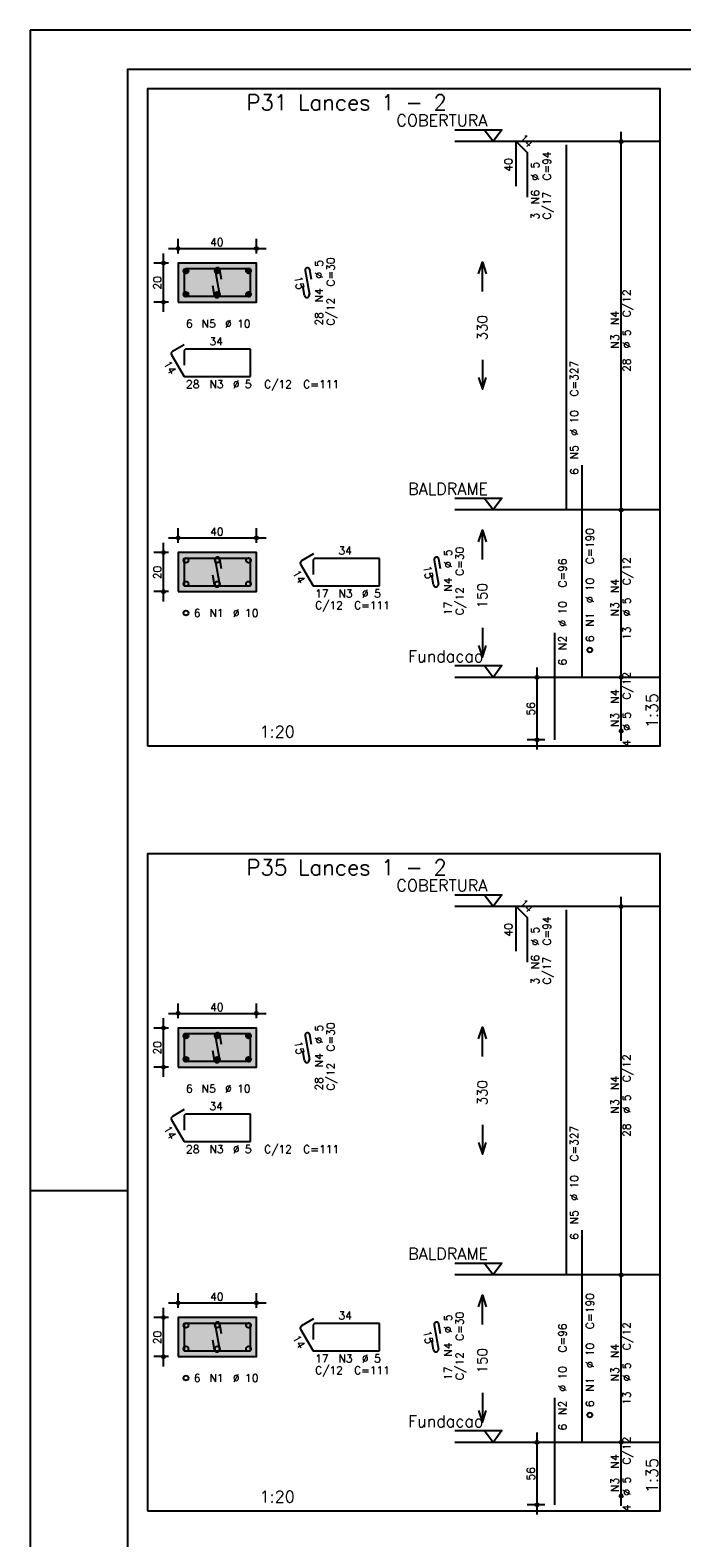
# Model space of a CAD drawing. Extents: x 0 to 84.1, y 0 to 59.4.
# Tile 2 of 8: x 0 to 16.7, y 20.8 to 59.4. Entities that reach past the tile are written whole.
import ezdxf

# ---------------------------------------------------------------- set-up
doc = ezdxf.new("R2010")
doc.units = 0
doc.header["$MEASUREMENT"] = 0
doc.linetypes.add('ESTILO_TQS_0002', pattern=[0.4, 0.1, -0.3])
for name, color, linetype in [('1', 1, 'CONTINUOUS'), ('2', 2, 'CONTINUOUS'), ('3', 3, 'CONTINUOUS'), ('4', 4, 'CONTINUOUS'), ('6', 6, 'CONTINUOUS'), ('7', 7, 'CONTINUOUS'), ('9', 9, 'CONTINUOUS')]:
    doc.layers.add(name, color=color, linetype=linetype)
doc.styles.get("Standard").update_dxf_attribs({"font": 'ROMANS.SHX'})

msp = doc.modelspace()

# ---------------------------------------------------------------- linework, layer by layer
at = {"layer": '1', "linetype": 'Continuous'}
for points in [[(3, 41.0855), (16.115, 41.0855), (16.115, 57.899786), (3, 57.899786), (3, 41.0855)], [(10.865, 56.849786), (12.065, 56.849786), (11.84, 56.549786), (11.615, 56.849786)], [(16.115, 56.549786), (10.865, 56.549786)], [(10.865, 47.421214), (12.065, 47.421214), (11.84, 47.121214), (11.615, 47.421214)], [(16.115, 47.121214), (10.865, 47.121214)], [(10.865, 43.1355), (12.065, 43.1355), (11.84, 42.8355), (11.615, 43.1355)], [(16.115, 42.8355), (10.865, 42.8355)], [(3, 21.507), (16.115, 21.507), (16.115, 38.321286), (3, 38.321286), (3, 21.507)], [(10.865, 37.271286), (12.065, 37.271286), (11.84, 36.971286), (11.615, 37.271286)], [(16.115, 36.971286), (10.865, 36.971286)], [(10.865, 27.842714), (12.065, 27.842714), (11.84, 27.542714), (11.615, 27.842714)], [(16.115, 27.542714), (10.865, 27.542714)], [(10.865, 23.557), (12.065, 23.557), (11.84, 23.257), (11.615, 23.557)], [(16.115, 23.257), (10.865, 23.257)]]:
    msp.add_lwpolyline(points, dxfattribs=at)
at = {"layer": '1', "linetype": 'ESTILO_TQS_0002'}
for points in [[(3.785, 52.438), (5.785, 52.438), (5.785, 53.438), (3.785, 53.438), (3.785, 52.438)], [(3.785, 45.030857), (5.785, 45.030857), (5.785, 46.030857), (3.785, 46.030857), (3.785, 45.030857)], [(3.785, 32.8595), (5.785, 32.8595), (5.785, 33.8595), (3.785, 33.8595), (3.785, 32.8595)], [(3.785, 25.452357), (5.785, 25.452357), (5.785, 26.452357), (3.785, 26.452357), (3.785, 25.452357)]]:
    msp.add_lwpolyline(points, dxfattribs=at)
at = {"layer": '2', "linetype": 'Continuous'}
for p, q in [((84.100006, 59.400002), (0, 59.400002)), ((0, 59.400002), (0, 0)), ((15.115, 46.871214), (15.115, 56.799786)), ((15.115, 56.549786), (15.115, 56.549786)), ((3.785, 53.688), (3.785, 54.063)), ((5.785, 53.688), (5.785, 54.063)), ((3.41, 52.188), (3.41, 53.688)), ((3.535, 53.813), (6.035, 53.813)), ((3.535, 53.438), (3.16, 53.438)), ((3.785, 53.438), (3.785, 53.438)), ((3.785, 53.438), (3.785, 53.438)), ((5.785, 53.438), (5.785, 53.438)), ((3.535, 52.438), (3.16, 52.438)), ((3.785, 52.438), (3.785, 52.438)), ((15.115, 42.5855), (15.115, 47.371214)), ((15.115, 47.121214), (15.115, 47.121214)), ((15.115, 47.121214), (15.115, 47.121214)), ((3.535, 46.405857), (6.035, 46.405857)), ((3.785, 46.280857), (3.785, 46.655857)), ((5.785, 46.280857), (5.785, 46.655857)), ((3.535, 46.030857), (3.16, 46.030857)), ((3.41, 44.780857), (3.41, 46.280857)), ((3.785, 46.030857), (3.785, 46.030857)), ((3.785, 46.030857), (3.785, 46.030857)), ((5.785, 46.030857), (5.785, 46.030857)), ((3.535, 45.030857), (3.16, 45.030857)), ((3.785, 45.030857), (3.785, 45.030857)), ((13.165, 42.8355), (12.715, 42.8355)), ((12.965, 40.9855), (12.965, 43.0855)), ((13.415, 42.8355), (13.415, 42.8355)), ((15.115, 41.214071), (15.115, 43.0855)), ((15.115, 42.8355), (15.115, 42.8355)), ((15.115, 42.8355), (15.115, 42.8355)), ((15.115, 41.464071), (15.115, 41.464071)), ((13.165, 41.2355), (12.715, 41.2355)), ((13.415, 41.2355), (13.415, 41.2355)), ((15.115, 27.292714), (15.115, 37.221286)), ((15.115, 36.971286), (15.115, 36.971286)), ((3.785, 34.1095), (3.785, 34.4845)), ((5.785, 34.1095), (5.785, 34.4845)), ((3.41, 32.6095), (3.41, 34.1095)), ((3.535, 34.2345), (6.035, 34.2345)), ((3.535, 33.8595), (3.16, 33.8595)), ((3.785, 33.8595), (3.785, 33.8595)), ((3.785, 33.8595), (3.785, 33.8595)), ((5.785, 33.8595), (5.785, 33.8595)), ((3.535, 32.8595), (3.16, 32.8595)), ((3.785, 32.8595), (3.785, 32.8595)), ((0, 29.700001), (0.5, 29.700001)), ((0.5, 29.700001), (1.5, 29.700001)), ((1.5, 29.700001), (2.5, 29.700001)), ((15.115, 23.007), (15.115, 27.792714)), ((15.115, 27.542714), (15.115, 27.542714)), ((15.115, 27.542714), (15.115, 27.542714)), ((3.785, 26.702357), (3.785, 27.077357)), ((5.785, 26.702357), (5.785, 27.077357)), ((3.41, 25.202357), (3.41, 26.702357)), ((3.535, 26.827357), (6.035, 26.827357)), ((3.535, 26.452357), (3.16, 26.452357)), ((3.785, 26.452357), (3.785, 26.452357)), ((3.785, 26.452357), (3.785, 26.452357)), ((5.785, 26.452357), (5.785, 26.452357)), ((3.535, 25.452357), (3.16, 25.452357)), ((3.785, 25.452357), (3.785, 25.452357)), ((13.165, 23.257), (12.715, 23.257)), ((12.965, 21.407), (12.965, 23.507)), ((13.415, 23.257), (13.415, 23.257)), ((15.115, 21.635571), (15.115, 23.507)), ((15.115, 23.257), (15.115, 23.257)), ((15.115, 23.257), (15.115, 23.257)), ((13.165, 21.657), (12.715, 21.657)), ((13.415, 21.657), (13.415, 21.657)), ((15.115, 21.885571), (15.115, 21.885571))]:
    msp.add_line(p, q, dxfattribs=at)
for points in [[(83.100006, 1), (2.5, 1), (2.5, 58.400002), (83.100006, 58.400002), (83.100006, 1)], [(3.785, 52.438), (5.785, 52.438), (5.785, 53.438), (3.785, 53.438), (3.785, 52.438)], [(11.465, 53.1605), (11.565, 53.4605), (11.665, 53.1605)], [(11.565, 52.7105), (11.565, 53.4605)], [(11.565, 50.9605), (11.565, 50.2105)], [(11.465, 50.5105), (11.565, 50.2105), (11.665, 50.5105)], [(11.465, 46.303357), (11.565, 46.603357), (11.665, 46.303357)], [(11.565, 45.853357), (11.565, 46.603357)], [(3.785, 45.030857), (5.785, 45.030857), (5.785, 46.030857), (3.785, 46.030857), (3.785, 45.030857)], [(11.565, 44.103357), (11.565, 43.353357)], [(11.465, 43.653357), (11.565, 43.353357), (11.665, 43.653357)], [(3.785, 32.8595), (5.785, 32.8595), (5.785, 33.8595), (3.785, 33.8595), (3.785, 32.8595)], [(11.465, 33.582), (11.565, 33.882), (11.665, 33.582)], [(11.565, 33.132), (11.565, 33.882)], [(11.565, 31.382), (11.565, 30.632)], [(11.465, 30.932), (11.565, 30.632), (11.665, 30.932)], [(11.465, 26.724857), (11.565, 27.024857), (11.665, 26.724857)], [(11.565, 26.274857), (11.565, 27.024857)], [(3.785, 25.452357), (5.785, 25.452357), (5.785, 26.452357), (3.785, 26.452357), (3.785, 25.452357)], [(11.565, 24.524857), (11.565, 23.774857)], [(11.465, 24.074857), (11.565, 23.774857), (11.665, 24.074857)]]:
    msp.add_lwpolyline(points, dxfattribs=at)
for centre, radius in [((15.115, 56.549786), 0.041625), ((15.115, 56.549786), 0.02075), ((3.785, 53.813), 0.04), ((3.785, 53.813), 0.02), ((5.785, 53.813), 0.04), ((5.785, 53.813), 0.02), ((3.41, 53.438), 0.04), ((3.41, 53.438), 0.02), ((3.41, 52.438), 0.04), ((3.41, 52.438), 0.02), ((15.115, 47.121214), 0.041625), ((15.115, 47.121214), 0.041625), ((15.115, 47.121214), 0.02075), ((15.115, 47.121214), 0.02075), ((3.785, 46.405857), 0.04), ((3.785, 46.405857), 0.02), ((5.785, 46.405857), 0.04), ((5.785, 46.405857), 0.02), ((3.41, 46.030857), 0.04), ((3.41, 46.030857), 0.02), ((3.41, 45.030857), 0.04), ((3.41, 45.030857), 0.02), ((12.965, 42.8355), 0.04), ((12.965, 42.8355), 0.02), ((15.115, 42.8355), 0.041625), ((15.115, 42.8355), 0.041625), ((15.115, 42.8355), 0.02075), ((15.115, 42.8355), 0.02075), ((15.115, 41.464071), 0.041625), ((15.115, 41.464071), 0.02075), ((12.965, 41.2355), 0.04), ((12.965, 41.2355), 0.02), ((15.115, 36.971286), 0.041625), ((15.115, 36.971286), 0.02075), ((3.785, 34.2345), 0.04), ((3.785, 34.2345), 0.02), ((5.785, 34.2345), 0.04), ((5.785, 34.2345), 0.02), ((3.41, 33.8595), 0.04), ((3.41, 33.8595), 0.02), ((3.41, 32.8595), 0.04), ((3.41, 32.8595), 0.02), ((15.115, 27.542714), 0.041625), ((15.115, 27.542714), 0.041625), ((15.115, 27.542714), 0.02075), ((15.115, 27.542714), 0.02075), ((3.785, 26.827357), 0.04), ((3.785, 26.827357), 0.02), ((5.785, 26.827357), 0.04), ((5.785, 26.827357), 0.02), ((3.41, 26.452357), 0.04), ((3.41, 26.452357), 0.02), ((3.41, 25.452357), 0.04), ((3.41, 25.452357), 0.02), ((12.965, 23.257), 0.04), ((12.965, 23.257), 0.02), ((15.115, 23.257), 0.041625), ((15.115, 23.257), 0.041625), ((15.115, 23.257), 0.02075), ((15.115, 23.257), 0.02075), ((12.965, 21.657), 0.04), ((12.965, 21.657), 0.02), ((15.115, 21.885571), 0.041625), ((15.115, 21.885571), 0.02075)]:
    msp.add_circle(centre, radius, dxfattribs=at)
at = {"layer": '3', "linetype": 'Continuous'}
for p, q in [((3.923156, 53.229189), (3.99381, 53.299843)), ((3.923165, 53.246875), (3.976181, 53.299892)), ((3.926831, 53.215187), (4.007838, 53.296193)), ((3.932882, 53.203559), (4.019471, 53.290149)), ((3.940828, 53.193828), (4.029208, 53.282208)), ((3.950562, 53.185884), (4.037159, 53.272482)), ((3.962198, 53.179843), (4.043158, 53.260803)), ((4.723156, 53.229189), (4.79381, 53.299843)), ((4.723165, 53.246875), (4.776181, 53.299892)), ((4.726831, 53.215187), (4.807838, 53.296193)), ((4.732882, 53.203559), (4.819471, 53.290149)), ((4.740828, 53.193828), (4.829208, 53.282208)), ((4.750562, 53.185884), (4.837159, 53.272482)), ((4.762198, 53.179843), (4.843158, 53.260803)), ((5.523156, 53.229189), (5.59381, 53.299843)), ((5.523165, 53.246875), (5.576181, 53.299892)), ((5.526831, 53.215187), (5.607838, 53.296193)), ((5.532882, 53.203559), (5.619471, 53.290149)), ((5.540828, 53.193828), (5.629208, 53.282208)), ((5.550562, 53.185884), (5.637159, 53.272482)), ((5.562198, 53.179843), (5.643158, 53.260803)), ((3.976173, 53.17614), (4.046893, 53.24686)), ((3.993878, 53.176167), (4.046897, 53.229187)), ((4.776173, 53.17614), (4.846893, 53.24686)), ((4.793878, 53.176167), (4.846897, 53.229187)), ((5.576173, 53.17614), (5.646893, 53.24686)), ((5.593878, 53.176167), (5.646897, 53.229187)), ((3.923156, 52.629189), (3.99381, 52.699843)), ((3.923165, 52.646875), (3.976181, 52.699892)), ((3.926831, 52.615187), (4.007838, 52.696193)), ((3.932882, 52.603559), (4.019471, 52.690149)), ((3.940828, 52.593828), (4.029208, 52.682208)), ((3.950562, 52.585884), (4.037159, 52.672482)), ((3.962198, 52.579843), (4.043158, 52.660803)), ((3.976173, 52.57614), (4.046893, 52.64686)), ((3.993878, 52.576167), (4.046897, 52.629187)), ((4.723156, 52.629189), (4.79381, 52.699843)), ((4.723165, 52.646875), (4.776181, 52.699892)), ((4.726831, 52.615187), (4.807838, 52.696193)), ((4.732882, 52.603559), (4.819471, 52.690149)), ((4.740828, 52.593828), (4.829208, 52.682208)), ((4.750562, 52.585884), (4.837159, 52.672482)), ((4.762198, 52.579843), (4.843158, 52.660803)), ((4.776173, 52.57614), (4.846893, 52.64686)), ((4.793878, 52.576167), (4.846897, 52.629187)), ((5.523156, 52.629189), (5.59381, 52.699843)), ((5.523165, 52.646875), (5.576181, 52.699892)), ((5.526831, 52.615187), (5.607838, 52.696193)), ((5.532882, 52.603559), (5.619471, 52.690149)), ((5.540828, 52.593828), (5.629208, 52.682208)), ((5.550562, 52.585884), (5.637159, 52.672482)), ((5.562198, 52.579843), (5.643158, 52.660803)), ((5.576173, 52.57614), (5.646893, 52.64686)), ((5.593878, 52.576167), (5.646897, 52.629187)), ((3.923156, 33.650689), (3.99381, 33.721343)), ((3.923165, 33.668375), (3.976181, 33.721392)), ((3.926831, 33.636687), (4.007838, 33.717693)), ((3.932882, 33.625059), (4.019471, 33.711649)), ((3.940828, 33.615328), (4.029208, 33.703708)), ((3.950562, 33.607384), (4.037159, 33.693982)), ((3.962198, 33.601343), (4.043158, 33.682303)), ((3.976173, 33.59764), (4.046893, 33.66836)), ((3.993878, 33.597667), (4.046897, 33.650687)), ((4.723156, 33.650689), (4.79381, 33.721343)), ((4.723165, 33.668375), (4.776181, 33.721392)), ((4.726831, 33.636687), (4.807838, 33.717693)), ((4.732882, 33.625059), (4.819471, 33.711649)), ((4.740828, 33.615328), (4.829208, 33.703708)), ((4.750562, 33.607384), (4.837159, 33.693982)), ((4.762198, 33.601343), (4.843158, 33.682303)), ((4.776173, 33.59764), (4.846893, 33.66836)), ((4.793878, 33.597667), (4.846897, 33.650687)), ((5.523156, 33.650689), (5.59381, 33.721343)), ((5.523165, 33.668375), (5.576181, 33.721392)), ((5.526831, 33.636687), (5.607838, 33.717693)), ((5.532882, 33.625059), (5.619471, 33.711649)), ((5.540828, 33.615328), (5.629208, 33.703708)), ((5.550562, 33.607384), (5.637159, 33.693982)), ((5.562198, 33.601343), (5.643158, 33.682303)), ((5.576173, 33.59764), (5.646893, 33.66836)), ((5.593878, 33.597667), (5.646897, 33.650687)), ((3.923156, 33.050689), (3.99381, 33.121343)), ((3.923165, 33.068375), (3.976181, 33.121392)), ((3.926831, 33.036687), (4.007838, 33.117693)), ((3.932882, 33.025059), (4.019471, 33.111649)), ((3.940828, 33.015328), (4.029208, 33.103708)), ((3.950562, 33.007384), (4.037159, 33.093982)), ((3.962198, 33.001343), (4.043158, 33.082303)), ((3.976173, 32.99764), (4.046893, 33.06836)), ((3.993878, 32.997667), (4.046897, 33.050687)), ((4.723156, 33.050689), (4.79381, 33.121343)), ((4.723165, 33.068375), (4.776181, 33.121392)), ((4.726831, 33.036687), (4.807838, 33.117693)), ((4.732882, 33.025059), (4.819471, 33.111649)), ((4.740828, 33.015328), (4.829208, 33.103708)), ((4.750562, 33.007384), (4.837159, 33.093982)), ((4.762198, 33.001343), (4.843158, 33.082303)), ((4.776173, 32.99764), (4.846893, 33.06836)), ((4.793878, 32.997667), (4.846897, 33.050687)), ((5.523156, 33.050689), (5.59381, 33.121343)), ((5.523165, 33.068375), (5.576181, 33.121392)), ((5.526831, 33.036687), (5.607838, 33.117693)), ((5.532882, 33.025059), (5.619471, 33.111649)), ((5.540828, 33.015328), (5.629208, 33.103708)), ((5.550562, 33.007384), (5.637159, 33.093982)), ((5.562198, 33.001343), (5.643158, 33.082303)), ((5.576173, 32.99764), (5.646893, 33.06836)), ((5.593878, 32.997667), (5.646897, 33.050687))]:
    msp.add_line(p, q, dxfattribs=at)
for centre in [(3.985, 53.238), (4.785, 53.238), (5.585, 53.238), (3.985, 52.638), (4.785, 52.638), (5.585, 52.638), (3.985, 45.830857), (4.785, 45.830857), (5.585, 45.830857), (3.985, 45.230857), (4.785, 45.230857), (5.585, 45.230857), (3.985, 44.480857), (14.315, 43.5355), (3.985, 33.6595), (4.785, 33.6595), (5.585, 33.6595), (3.985, 33.0595), (4.785, 33.0595), (5.585, 33.0595), (3.985, 26.252357), (4.785, 26.252357), (5.585, 26.252357), (3.985, 25.652357), (4.785, 25.652357), (5.585, 25.652357), (3.985, 24.902357), (14.315, 23.957)]:
    msp.add_circle(centre, 0.0625, dxfattribs=at)
at = {"layer": '4', "linetype": 'Continuous'}
for p, q in [((4.3475, 53.288), (3.9975, 53.288)), ((5.635, 53.288), (3.9975, 53.288)), ((4.897067, 53.021501), (4.853119, 53.267607)), ((5.635, 52.588), (5.635, 53.288)), ((3.935, 53.2255), (3.935, 52.588)), ((3.935, 53.2255), (3.935, 52.8755)), ((4.730065, 53.245634), (4.839935, 52.630366)), ((3.935, 52.588), (5.635, 52.588)), ((4.716881, 52.608393), (4.672933, 52.854499)), ((3.935, 45.818357), (3.935, 45.180857)), ((3.935, 45.818357), (3.935, 45.468357)), ((4.3475, 45.880857), (3.9975, 45.880857)), ((5.635, 45.880857), (3.9975, 45.880857)), ((4.730065, 45.838491), (4.839935, 45.223224)), ((4.897067, 45.614358), (4.853119, 45.860465)), ((5.635, 45.180857), (5.635, 45.880857)), ((3.935, 45.180857), (5.635, 45.180857)), ((4.716881, 45.20125), (4.672933, 45.447357)), ((3.935, 33.647), (3.935, 33.0095)), ((3.935, 33.647), (3.935, 33.297)), ((4.3475, 33.7095), (3.9975, 33.7095)), ((5.635, 33.7095), (3.9975, 33.7095)), ((4.730065, 33.667134), (4.839935, 33.051866)), ((4.897067, 33.443001), (4.853119, 33.689107)), ((5.635, 33.0095), (5.635, 33.7095)), ((4.716881, 33.029893), (4.672933, 33.275999)), ((3.935, 33.0095), (5.635, 33.0095)), ((3.935, 26.239857), (3.935, 25.602357)), ((3.935, 26.239857), (3.935, 25.889857)), ((4.3475, 26.302357), (3.9975, 26.302357)), ((5.635, 26.302357), (3.9975, 26.302357)), ((4.730065, 26.259991), (4.839935, 25.644724)), ((4.897067, 26.035858), (4.853119, 26.281965)), ((5.635, 25.602357), (5.635, 26.302357)), ((4.716881, 25.62275), (4.672933, 25.868857)), ((3.935, 25.602357), (5.635, 25.602357))]:
    msp.add_line(p, q, dxfattribs=at)
for centre, start, end in [((3.9975, 53.2255), 90, 180), ((3.9975, 53.2255), 90, 180), ((4.791592, 53.256621), 10.124672, 190.124672), ((4.778408, 52.619379), 190.124672, 10.124672), ((3.9975, 45.818357), 90, 180), ((3.9975, 45.818357), 90, 180), ((4.791592, 45.849478), 10.124672, 190.124672), ((4.778408, 45.212237), 190.124672, 10.124672), ((3.9975, 33.647), 90, 180), ((3.9975, 33.647), 90, 180), ((4.791592, 33.678121), 10.124672, 190.124672), ((4.778408, 33.040879), 190.124672, 10.124672), ((3.9975, 26.239857), 90, 180), ((3.9975, 26.239857), 90, 180), ((4.791592, 26.270978), 10.124672, 190.124672), ((4.778408, 25.633737), 190.124672, 10.124672)]:
    msp.add_arc(centre, 0.0625, start, end, dxfattribs=at)
at = {"layer": '6', "linetype": 'Continuous'}
for p, q in [((12.43216, 55.406929), (12.43216, 56.549786)), ((12.43216, 56.549786), (12.715003, 56.266943)), ((13.715, 47.121214), (13.715, 56.464071)), ((12.715003, 56.266943), (12.715003, 55.124086)), ((7.197067, 53.021501), (7.153119, 53.267607)), ((7.030065, 53.245634), (7.139935, 52.630366)), ((7.016881, 52.608393), (6.972933, 52.854499)), ((3.942235, 51.350468), (3.639127, 51.175468)), ((3.61625, 51.090091), (3.935, 50.538)), ((3.935, 51.1755), (3.935, 50.8255)), ((5.635, 51.238), (3.9975, 51.238)), ((5.635, 50.538), (5.635, 51.238)), ((3.935, 50.538), (5.635, 50.538)), ((14.115, 42.8355), (14.115, 48.264071)), ((7.242235, 45.993325), (6.939127, 45.818325)), ((6.91625, 45.732948), (7.235, 45.180857)), ((7.235, 45.818357), (7.235, 45.468357)), ((8.935, 45.880857), (7.2975, 45.880857)), ((8.935, 45.180857), (8.935, 45.880857)), ((10.330065, 45.838491), (10.439935, 45.223224)), ((10.497067, 45.614358), (10.453119, 45.860465)), ((7.235, 45.180857), (8.935, 45.180857)), ((10.316881, 45.20125), (10.272933, 45.447357)), ((13.415, 41.2355), (13.415, 43.978357)), ((12.43216, 35.828429), (12.43216, 36.971286)), ((12.43216, 36.971286), (12.715003, 36.688443)), ((12.715003, 36.688443), (12.715003, 35.545586)), ((13.715, 27.542714), (13.715, 36.885571)), ((7.030065, 33.667134), (7.139935, 33.051866)), ((7.197067, 33.443001), (7.153119, 33.689107)), ((7.016881, 33.029893), (6.972933, 33.275999)), ((3.942235, 31.771968), (3.639127, 31.596968)), ((5.635, 31.6595), (3.9975, 31.6595)), ((5.635, 30.9595), (5.635, 31.6595)), ((3.61625, 31.511591), (3.935, 30.9595)), ((3.935, 31.597), (3.935, 31.247)), ((3.935, 30.9595), (5.635, 30.9595)), ((14.115, 23.257), (14.115, 28.685571)), ((7.242235, 26.414825), (6.939127, 26.239825)), ((7.235, 26.239857), (7.235, 25.889857)), ((8.935, 26.302357), (7.2975, 26.302357)), ((8.935, 25.602357), (8.935, 26.302357)), ((10.330065, 26.259991), (10.439935, 25.644724)), ((10.497067, 26.035858), (10.453119, 26.281965)), ((6.91625, 26.154448), (7.235, 25.602357)), ((10.316881, 25.62275), (10.272933, 25.868857)), ((7.235, 25.602357), (8.935, 25.602357)), ((13.415, 21.657), (13.415, 24.399857))]:
    msp.add_line(p, q, dxfattribs=at)
for centre, start, end in [((7.091592, 53.256621), 10.124672, 190.124672), ((7.078408, 52.619379), 190.124672, 10.124672), ((3.670377, 51.121341), 120, 210), ((3.9975, 51.1755), 90, 180), ((6.970377, 45.764198), 120, 210), ((7.2975, 45.818357), 90, 180), ((10.391592, 45.849478), 10.124672, 190.124672), ((10.378408, 45.212237), 190.124672, 10.124672), ((7.091592, 33.678121), 10.124672, 190.124672), ((7.078408, 33.040879), 190.124672, 10.124672), ((3.9975, 31.597), 90, 180), ((3.670377, 31.542841), 120, 210), ((6.970377, 26.185698), 120, 210), ((7.2975, 26.239857), 90, 180), ((10.391592, 26.270978), 10.124672, 190.124672), ((10.378408, 25.633737), 190.124672, 10.124672)]:
    msp.add_arc(centre, 0.0625, start, end, dxfattribs=at)
at = {"layer": '9', "linetype": 'Continuous'}
for points in [[(3.785, 52.438), (5.785, 52.438), (5.785, 53.438)], [(3.785, 52.438), (5.785, 53.438), (3.785, 53.438)], [(3.785, 52.438), (3.785, 53.438), (3.785, 52.438)], [(3.785, 45.030857), (5.785, 45.030857), (5.785, 46.030857)], [(3.785, 45.030857), (5.785, 46.030857), (3.785, 46.030857)], [(3.785, 45.030857), (3.785, 46.030857), (3.785, 45.030857)], [(3.785, 32.8595), (5.785, 32.8595), (5.785, 33.8595)], [(3.785, 32.8595), (5.785, 33.8595), (3.785, 33.8595)], [(3.785, 32.8595), (3.785, 33.8595), (3.785, 32.8595)], [(3.785, 25.452357), (5.785, 25.452357), (5.785, 26.452357)], [(3.785, 25.452357), (5.785, 26.452357), (3.785, 26.452357)], [(3.785, 25.452357), (3.785, 26.452357), (3.785, 25.452357)]]:
    msp.add_solid(points, dxfattribs=at)

# ---------------------------------------------------------------- texts
at = {"layer": '1', "linetype": 'Continuous'}
for s, p in [('COBERTURA', (9.365, 56.939786)), ('BALDRAME', (9.665, 47.511214)), ('Fundacao', (9.665, 43.2255)), ('COBERTURA', (9.365, 37.361286)), ('BALDRAME', (9.665, 27.932714)), ('Fundacao', (9.665, 23.647))]:
    msp.add_text(s, height=0.3, dxfattribs=at).set_placement(p)
at = {"layer": '2', "linetype": 'Continuous'}
for s, height, rotation, p in [('14', 0.2, 315, (12.502871, 56.620496)), ('40', 0.2, 90, (12.33216, 55.778357)), ('C=94', 0.2, 90, (13.315, 55.549786)), ('%%c 5', 0.2, 90, (13.015, 55.549786)), ('N6', 0.2, 90, (13.015, 54.949786)), ('C/17', 0.2, 90, (13.315, 54.549786)), ('3', 0.2, 90, (13.015, 54.549786)), ('%%c 5', 0.2, 90, (7.485, 53.038)), ('C=30', 0.2, 90, (7.785, 52.838)), ('20', 0.2, 90, (3.35, 52.758)), ('15', 0.2, 280.124672, (6.754514, 53.082148)), ('N4', 0.2, 90, (7.485, 52.438)), ('C/12', 0.2, 90, (15.355, 52.0555)), ('28', 0.2, 90, (7.485, 51.838)), ('C/12', 0.2, 90, (7.785, 51.838)), ('N4', 0.2, 90, (15.055, 51.8555)), ('330', 0.25, 90, (11.69, 51.4605)), ('N3', 0.2, 90, (15.055, 51.2555)), ('%%c 5', 0.2, 90, (15.355, 51.2555)), ('28', 0.2, 90, (15.355, 50.6555)), ('14', 0.2, 300, (3.400192, 50.864314)), ('C=327', 0.2, 90, (14.015, 50.021214)), ('%%c 10', 0.2, 90, (14.015, 49.021214)), ('N5', 0.2, 90, (14.015, 48.421214)), ('6', 0.2, 90, (14.015, 48.021214)), ('C=190', 0.2, 90, (14.415, 45.7355)), ('%%c 5', 0.2, 90, (10.785, 45.630857)), ('C=30', 0.2, 90, (11.085, 45.430857)), ('20', 0.2, 90, (3.35, 45.350857)), ('14', 0.2, 300, (6.700192, 45.507171)), ('15', 0.2, 280.124672, (10.054514, 45.675005)), ('C=96', 0.2, 90, (13.715, 45.1355)), ('C/12', 0.2, 90, (15.355, 45.198357)), ('N4', 0.2, 90, (10.785, 45.030857)), ('150', 0.25, 90, (11.69, 44.603357)), ('%%c 10', 0.2, 90, (14.415, 44.7355)), ('N4', 0.2, 90, (15.055, 44.998357)), ('C/12', 0.2, 90, (11.085, 44.430857)), ('%%c 5', 0.2, 90, (15.355, 44.398357)), ('17', 0.2, 90, (10.785, 44.430857)), ('%%c 10', 0.2, 90, (13.715, 44.1355)), ('N1', 0.2, 90, (14.415, 44.1355)), ('N3', 0.2, 90, (15.055, 44.398357)), ('13', 0.2, 90, (15.355, 43.798357)), ('N2', 0.2, 90, (13.715, 43.5355)), ('6', 0.2, 90, (14.415, 43.7355)), ('6', 0.2, 90, (13.715, 43.1355)), ('C/12', 0.2, 90, (15.355, 42.269786)), ('N4', 0.2, 90, (15.055, 42.169786)), ('56', 0.2, 90, (12.905, 41.8555)), ('1:35', 0.3, 90, (16.055, 41.5355)), ('N3', 0.2, 90, (15.055, 41.569786)), ('%%c 5', 0.2, 90, (15.355, 41.469786)), ('4', 0.2, 90, (15.355, 41.069786)), ('14', 0.2, 315, (12.502871, 37.041996)), ('40', 0.2, 90, (12.33216, 36.199857)), ('%%c 5', 0.2, 90, (13.015, 35.971286)), ('C=94', 0.2, 90, (13.315, 35.971286)), ('N6', 0.2, 90, (13.015, 35.371286)), ('C/17', 0.2, 90, (13.315, 34.971286)), ('3', 0.2, 90, (13.015, 34.971286)), ('%%c 5', 0.2, 90, (7.485, 33.4595)), ('C=30', 0.2, 90, (7.785, 33.2595)), ('20', 0.2, 90, (3.35, 33.1795)), ('15', 0.2, 280.124672, (6.754514, 33.503648)), ('N4', 0.2, 90, (7.485, 32.8595)), ('C/12', 0.2, 90, (7.785, 32.2595)), ('C/12', 0.2, 90, (15.355, 32.477)), ('28', 0.2, 90, (7.485, 32.2595)), ('330', 0.25, 90, (11.69, 31.882)), ('N4', 0.2, 90, (15.055, 32.277)), ('%%c 5', 0.2, 90, (15.355, 31.677)), ('N3', 0.2, 90, (15.055, 31.677)), ('14', 0.2, 300, (3.400192, 31.285814)), ('28', 0.2, 90, (15.355, 31.077)), ('C=327', 0.2, 90, (14.015, 30.442714)), ('%%c 10', 0.2, 90, (14.015, 29.442714)), ('N5', 0.2, 90, (14.015, 28.842714)), ('6', 0.2, 90, (14.015, 28.442714)), ('C=190', 0.2, 90, (14.415, 26.157)), ('%%c 5', 0.2, 90, (10.785, 26.052357)), ('C=30', 0.2, 90, (11.085, 25.852357)), ('20', 0.2, 90, (3.35, 25.772357)), ('14', 0.2, 300, (6.700192, 25.928671)), ('15', 0.2, 280.124672, (10.054514, 26.096505)), ('C=96', 0.2, 90, (13.715, 25.557)), ('C/12', 0.2, 90, (15.355, 25.619857)), ('N4', 0.2, 90, (10.785, 25.452357)), ('150', 0.25, 90, (11.69, 25.024857)), ('%%c 10', 0.2, 90, (14.415, 25.157)), ('N4', 0.2, 90, (15.055, 25.419857)), ('17', 0.2, 90, (10.785, 24.852357)), ('C/12', 0.2, 90, (11.085, 24.852357)), ('%%c 10', 0.2, 90, (13.715, 24.557)), ('N3', 0.2, 90, (15.055, 24.819857)), ('%%c 5', 0.2, 90, (15.355, 24.819857)), ('N1', 0.2, 90, (14.415, 24.557)), ('13', 0.2, 90, (15.355, 24.219857)), ('N2', 0.2, 90, (13.715, 23.957)), ('6', 0.2, 90, (14.415, 24.157)), ('6', 0.2, 90, (13.715, 23.557)), ('C/12', 0.2, 90, (15.355, 22.691286)), ('N4', 0.2, 90, (15.055, 22.591286)), ('56', 0.2, 90, (12.905, 22.277)), ('1:35', 0.3, 90, (16.055, 21.957)), ('N3', 0.2, 90, (15.055, 21.991286)), ('%%c 5', 0.2, 90, (15.355, 21.891286)), ('4', 0.2, 90, (15.355, 21.491286))]:
    msp.add_text(s, height=height, rotation=rotation, dxfattribs=at).set_placement(p)
for s, height, p in [('2', 0.01, (15.905, 56.549786)), ('40', 0.2, (4.605, 53.873)), ('6', 0.2, (3.985, 51.788)), ('N5', 0.2, (4.385, 51.788)), ('%%c 10', 0.2, (4.985, 51.788)), ('34', 0.2, (4.585, 51.338)), ('28', 0.2, (3.985, 50.238)), ('N3', 0.2, (4.585, 50.238)), ('%%c 5', 0.2, (5.185, 50.238)), ('C/12', 0.2, (5.985, 50.238)), ('C=111', 0.2, (6.985, 50.238)), ('1', 0.01, (15.905, 47.121214)), ('40', 0.2, (4.605, 46.465857)), ('34', 0.2, (7.885, 45.980857)), ('C/12', 0.2, (7.285, 44.580857)), ('17', 0.2, (7.285, 44.880857)), ('N3', 0.2, (7.885, 44.880857)), ('C=111', 0.2, (8.285, 44.580857)), ('%%c 5', 0.2, (8.485, 44.880857)), ('6', 0.2, (4.185, 44.380857)), ('N1', 0.2, (4.585, 44.380857)), ('%%c 10', 0.2, (5.185, 44.380857)), ('0', 0.01, (15.905, 42.8355)), ('1:20', 0.3, (5.8675, 41.2955)), ('2', 0.01, (15.905, 36.971286)), ('40', 0.2, (4.605, 34.2945)), ('%%c 10', 0.2, (4.985, 32.2095)), ('6', 0.2, (3.985, 32.2095)), ('N5', 0.2, (4.385, 32.2095)), ('34', 0.2, (4.585, 31.7595)), ('C/12', 0.2, (5.985, 30.6595)), ('28', 0.2, (3.985, 30.6595)), ('N3', 0.2, (4.585, 30.6595)), ('%%c 5', 0.2, (5.185, 30.6595)), ('C=111', 0.2, (6.985, 30.6595)), ('1', 0.01, (15.905, 27.542714)), ('40', 0.2, (4.605, 26.887357)), ('34', 0.2, (7.885, 26.402357)), ('17', 0.2, (7.285, 25.302357)), ('N3', 0.2, (7.885, 25.302357)), ('%%c 5', 0.2, (8.485, 25.302357)), ('C/12', 0.2, (7.285, 25.002357)), ('C=111', 0.2, (8.285, 25.002357)), ('6', 0.2, (4.185, 24.802357)), ('N1', 0.2, (4.585, 24.802357)), ('%%c 10', 0.2, (5.185, 24.802357)), ('0', 0.01, (15.905, 23.257)), ('1:20', 0.3, (5.8675, 21.717))]:
    msp.add_text(s, height=height, dxfattribs=at).set_placement(p)
at = {"layer": '7', "linetype": 'Continuous'}
for s, p in [('P31 Lances 1 - 2', (5.5325, 57.349786)), ('P35 Lances 1 - 2', (5.5325, 37.771286))]:
    msp.add_text(s, height=0.4, dxfattribs=at).set_placement(p)

doc.saveas('drawing.dxf')
